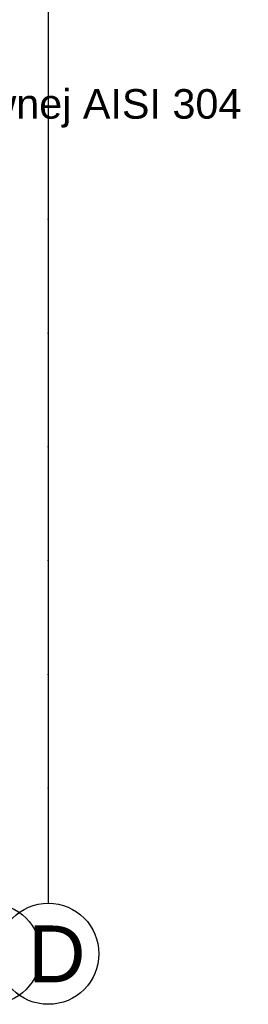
# Model space of a CAD drawing. Header units: millimetres. Extents: x -7023 to 53801, y 9849 to 33561.
# Tile 8 of 256: x 7809 to 7909, y 15053 to 15487. Entities that reach past the tile are written whole.
import ezdxf

# ---------------------------------------------------------------- set-up
doc = ezdxf.new("R2010")
doc.units = ezdxf.units.MM
doc.linetypes.add('DASHDOTX2', pattern=[2, 1, -0.5, 0, -0.5])
doc.layers.add('.IE_podklad', color=252, linetype='Continuous')
doc.layers.add('PROJEKT osie', color=251, linetype='DASHDOTX2', lineweight=9)
doc.styles.get("Standard").update_dxf_attribs({"font": 'arial.ttf'})

# ---------------------------------------------------------------- blocks, each defined once
blk = doc.blocks.new('OSIE DOMKU')
at = {"layer": 'PROJEKT osie', "ltscale": 25}
blk.add_line((-31428.02, 6226.99), (-31428.02, 4134.85), dxfattribs=at)
at = {"layer": 'PROJEKT osie', "linetype": 'Continuous'}
for centre in [(-31453.52, 4112.61), (-31428.02, 4112.61)]:
    blk.add_circle(centre, 22.24, dxfattribs=at)
at = {"layer": 'PROJEKT osie', "insert": (-31436.88, 4125.07), "char_height": 25, "width": 492.1163, "attachment_point": 1}
blk.add_mtext('D', dxfattribs=at)

msp = doc.modelspace()

# ---------------------------------------------------------------- linework, layer by layer
at = {"layer": '.IE_podklad', "ltscale": 25}
msp.add_line((7821.06, 17190.05), (7821.06, 15097.91), dxfattribs=at)
at = {"layer": '.IE_podklad', "linetype": 'Continuous'}
for centre in [(7795.56, 15075.67), (7821.06, 15075.67)]:
    msp.add_circle(centre, 22.24, dxfattribs=at)

# ---------------------------------------------------------------- block references
at = {"layer": '.IE_podklad'}
msp.add_blockref('OSIE DOMKU', (39249.07, 10963.06), dxfattribs=at)

# ---------------------------------------------------------------- texts
at = {"layer": '.IE_podklad', "insert": (7441.58, 15477.97), "char_height": 13, "attachment_point": 1}
msp.add_mtext('zadaszenie szklane 150x120 cm VSG-ESG\\Pna zawiesiach typu spinning ze stali nierdzewnej AISI 304', dxfattribs=at)
at = {"layer": '.IE_podklad', "insert": (7812.19, 15088.13), "char_height": 25, "width": 492.1163, "attachment_point": 1}
msp.add_mtext('D', dxfattribs=at)

doc.saveas('drawing.dxf')
